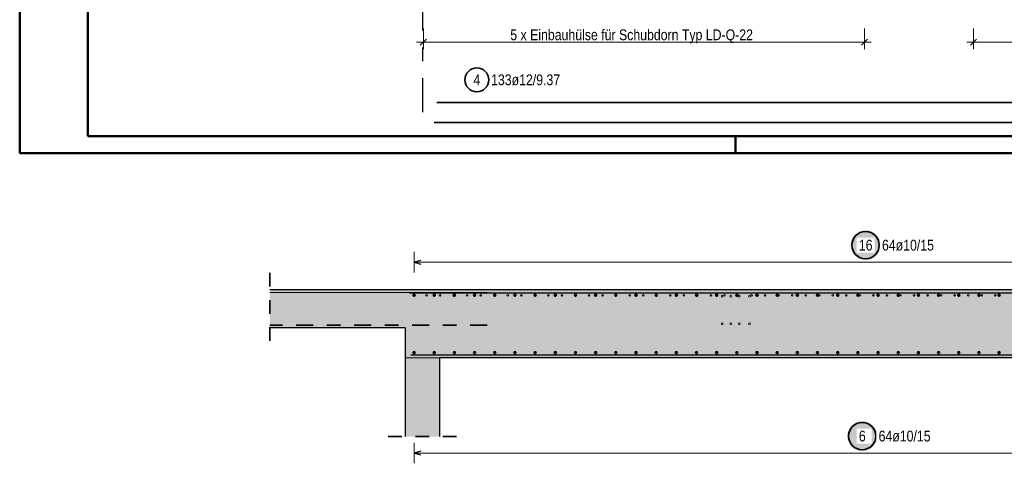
# Model space of a CAD drawing. Header units: millimetres. Extents: x -48 to 49.2, y -6.2 to 26.4.
# Tile 2 of 53: x 0 to 7.2, y -2.3 to 1. Entities that reach past the tile are written whole.
import ezdxf

# ---------------------------------------------------------------- set-up
doc = ezdxf.new("R2010")
doc.units = ezdxf.units.MM
for name, pattern in [('DASHDOT', [1, 0.5, -0.25, 0, -0.25]), ('DASHDOTX2', [2, 1, -0.5, 0, -0.5]), ('HIDDEN', [0.375, 0.25, -0.125])]:
    doc.linetypes.add(name, pattern=pattern)
for name, color, linetype, lineweight in [('Achsen', 7, 'Continuous', 20), ('Mattenbewehrung', 7, 'Continuous', 20), ('Schraffuren', 7, 'Continuous', 20)]:
    doc.layers.add(name, color=color, linetype=linetype, lineweight=lineweight)
doc.styles.add('Arial Narrow', font='ARIALN.TTF')

msp = doc.modelspace()

# ---------------------------------------------------------------- hatches: boundary and pattern name
at = {"layer": 'Schraffuren', "lineweight": 25, "true_color": 0xffffff}
for points in [[(6.315128, -0.675), (6.315061, -0.671161), (6.314861, -0.667327), (6.314526, -0.663502), (6.314058, -0.659691), (6.313457, -0.655899), (6.312725, -0.65213), (6.311861, -0.648389), (6.310867, -0.64468), (6.309745, -0.641008), (6.308495, -0.637378), (6.307119, -0.633793), (6.305618, -0.630259), (6.303996, -0.626779), (6.302253, -0.623358), (6.300391, -0.62), (6.298414, -0.616709), (6.296323, -0.613489), (6.29412, -0.610344), (6.29181, -0.607277), (6.289393, -0.604293), (6.286874, -0.601396), (6.284256, -0.598588), (6.281541, -0.595873), (6.278733, -0.593254), (6.275835, -0.590735), (6.272851, -0.588319), (6.269785, -0.586008), (6.26664, -0.583806), (6.26342, -0.581715), (6.260128, -0.579737), (6.25677, -0.577876), (6.253349, -0.576133), (6.24987, -0.57451), (6.246335, -0.57301), (6.242751, -0.571634), (6.23912, -0.570384), (6.235449, -0.569261), (6.23174, -0.568267), (6.227999, -0.567404), (6.22423, -0.566671), (6.220438, -0.566071), (6.216627, -0.565603), (6.212802, -0.565268), (6.208967, -0.565067), (6.205128, -0.565), (6.20129, -0.565067), (6.197455, -0.565268), (6.19363, -0.565603), (6.189819, -0.566071), (6.186027, -0.566671), (6.182258, -0.567404), (6.178517, -0.568267), (6.174808, -0.569261), (6.171137, -0.570384), (6.167506, -0.571634), (6.163922, -0.57301), (6.160387, -0.57451), (6.156908, -0.576133), (6.153487, -0.577876), (6.150128, -0.579737), (6.146837, -0.581715), (6.143617, -0.583806), (6.140472, -0.586008), (6.137406, -0.588319), (6.134422, -0.590735), (6.131524, -0.593254), (6.128716, -0.595873), (6.126001, -0.598588), (6.123383, -0.601396), (6.120864, -0.604293), (6.118447, -0.607277), (6.116137, -0.610344), (6.113934, -0.613489), (6.111843, -0.616709), (6.109866, -0.62), (6.108004, -0.623358), (6.106261, -0.626779), (6.104638, -0.630259), (6.103138, -0.633793), (6.101762, -0.637378), (6.100512, -0.641008), (6.09939, -0.64468), (6.098396, -0.648389), (6.097532, -0.65213), (6.0968, -0.655899), (6.096199, -0.659691), (6.095731, -0.663502), (6.095396, -0.667327), (6.095195, -0.671161), (6.095128, -0.675), (6.095195, -0.678839), (6.095396, -0.682673), (6.095731, -0.686498), (6.096199, -0.690309), (6.0968, -0.694101), (6.097532, -0.69787), (6.098396, -0.701611), (6.09939, -0.70532), (6.100512, -0.708992), (6.101762, -0.712622), (6.103138, -0.716207), (6.104638, -0.719741), (6.106261, -0.723221), (6.108004, -0.726642), (6.109866, -0.73), (6.111843, -0.733291), (6.113934, -0.736511), (6.116137, -0.739656), (6.118447, -0.742723), (6.120864, -0.745707), (6.123383, -0.748604), (6.126001, -0.751412), (6.128716, -0.754127), (6.131524, -0.756746), (6.134422, -0.759265), (6.137406, -0.761681), (6.140472, -0.763992), (6.143617, -0.766194), (6.146837, -0.768285), (6.150128, -0.770263), (6.153487, -0.772124), (6.156908, -0.773867), (6.160387, -0.77549), (6.163922, -0.77699), (6.167506, -0.778366), (6.171137, -0.779616), (6.174808, -0.780739), (6.178517, -0.781733), (6.182258, -0.782596), (6.186027, -0.783329), (6.189819, -0.783929), (6.19363, -0.784397), (6.197455, -0.784732), (6.20129, -0.784933), (6.205128, -0.785), (6.208967, -0.784933), (6.212802, -0.784732), (6.216627, -0.784397), (6.220438, -0.783929), (6.22423, -0.783329), (6.227999, -0.782596), (6.23174, -0.781733), (6.235449, -0.780739), (6.23912, -0.779616), (6.242751, -0.778366), (6.246335, -0.77699), (6.24987, -0.77549), (6.253349, -0.773867), (6.25677, -0.772124), (6.260128, -0.770263), (6.26342, -0.768285), (6.26664, -0.766194), (6.269785, -0.763992), (6.272851, -0.761681), (6.275835, -0.759265), (6.278733, -0.756746), (6.281541, -0.754127), (6.284256, -0.751412), (6.286874, -0.748604), (6.289393, -0.745707), (6.29181, -0.742723), (6.29412, -0.739656), (6.296323, -0.736511), (6.298414, -0.733291), (6.300391, -0.73), (6.302253, -0.726642), (6.303996, -0.723221), (6.305618, -0.719741), (6.307119, -0.716207), (6.308495, -0.712622), (6.309745, -0.708992), (6.310867, -0.70532), (6.311861, -0.701611), (6.312725, -0.69787), (6.313457, -0.694101), (6.314058, -0.690309), (6.314526, -0.686498), (6.314861, -0.682673)], [(6.290322, -2.075), (6.290255, -2.071161), (6.290054, -2.067327), (6.28972, -2.063502), (6.289252, -2.059691), (6.288651, -2.055899), (6.287918, -2.05213), (6.287055, -2.048389), (6.286061, -2.04468), (6.284938, -2.041008), (6.283688, -2.037378), (6.282312, -2.033793), (6.280812, -2.030259), (6.27919, -2.026779), (6.277446, -2.023358), (6.275585, -2.02), (6.273608, -2.016709), (6.271516, -2.013489), (6.269314, -2.010344), (6.267003, -2.007277), (6.264587, -2.004293), (6.262068, -2.001396), (6.25945, -1.998588), (6.256735, -1.995873), (6.253927, -1.993254), (6.251029, -1.990735), (6.248045, -1.988319), (6.244979, -1.986008), (6.241833, -1.983806), (6.238613, -1.981715), (6.235322, -1.979737), (6.231964, -1.977876), (6.228543, -1.976133), (6.225063, -1.97451), (6.221529, -1.97301), (6.217944, -1.971634), (6.214314, -1.970384), (6.210642, -1.969261), (6.206934, -1.968267), (6.203193, -1.967404), (6.199424, -1.966671), (6.195631, -1.966071), (6.19182, -1.965603), (6.187995, -1.965268), (6.184161, -1.965067), (6.180322, -1.965), (6.176483, -1.965067), (6.172649, -1.965268), (6.168824, -1.965603), (6.165013, -1.966071), (6.161221, -1.966671), (6.157452, -1.967404), (6.153711, -1.968267), (6.150002, -1.969261), (6.14633, -1.970384), (6.1427, -1.971634), (6.139116, -1.97301), (6.135581, -1.97451), (6.132101, -1.976133), (6.12868, -1.977876), (6.125322, -1.979737), (6.122031, -1.981715), (6.118811, -1.983806), (6.115666, -1.986008), (6.112599, -1.988319), (6.109616, -1.990735), (6.106718, -1.993254), (6.10391, -1.995873), (6.101195, -1.998588), (6.098576, -2.001396), (6.096057, -2.004293), (6.093641, -2.007277), (6.09133, -2.010344), (6.089128, -2.013489), (6.087037, -2.016709), (6.085059, -2.02), (6.083198, -2.023358), (6.081455, -2.026779), (6.079832, -2.030259), (6.078332, -2.033793), (6.076956, -2.037378), (6.075706, -2.041008), (6.074583, -2.04468), (6.07359, -2.048389), (6.072726, -2.05213), (6.071993, -2.055899), (6.071393, -2.059691), (6.070925, -2.063502), (6.07059, -2.067327), (6.070389, -2.071161), (6.070322, -2.075), (6.070389, -2.078839), (6.07059, -2.082673), (6.070925, -2.086498), (6.071393, -2.090309), (6.071993, -2.094101), (6.072726, -2.09787), (6.07359, -2.101611), (6.074583, -2.10532), (6.075706, -2.108992), (6.076956, -2.112622), (6.078332, -2.116207), (6.079832, -2.119741), (6.081455, -2.123221), (6.083198, -2.126642), (6.085059, -2.13), (6.087037, -2.133291), (6.089128, -2.136511), (6.09133, -2.139656), (6.093641, -2.142723), (6.096057, -2.145707), (6.098576, -2.148604), (6.101195, -2.151412), (6.10391, -2.154127), (6.106718, -2.156746), (6.109616, -2.159265), (6.112599, -2.161681), (6.115666, -2.163992), (6.118811, -2.166194), (6.122031, -2.168285), (6.125322, -2.170263), (6.12868, -2.172124), (6.132101, -2.173867), (6.135581, -2.17549), (6.139116, -2.17699), (6.1427, -2.178366), (6.14633, -2.179616), (6.150002, -2.180739), (6.153711, -2.181733), (6.157452, -2.182596), (6.161221, -2.183329), (6.165013, -2.183929), (6.168824, -2.184397), (6.172649, -2.184732), (6.176483, -2.184933), (6.180322, -2.185), (6.184161, -2.184933), (6.187995, -2.184732), (6.19182, -2.184397), (6.195631, -2.183929), (6.199424, -2.183329), (6.203193, -2.182596), (6.206934, -2.181733), (6.210642, -2.180739), (6.214314, -2.179616), (6.217944, -2.178366), (6.221529, -2.17699), (6.225063, -2.17549), (6.228543, -2.173867), (6.231964, -2.172124), (6.235322, -2.170263), (6.238613, -2.168285), (6.241833, -2.166194), (6.244979, -2.163992), (6.248045, -2.161681), (6.251029, -2.159265), (6.253927, -2.156746), (6.256735, -2.154127), (6.25945, -2.151412), (6.262068, -2.148604), (6.264587, -2.145707), (6.267003, -2.142723), (6.269314, -2.139656), (6.271516, -2.136511), (6.273608, -2.133291), (6.275585, -2.13), (6.277446, -2.126642), (6.27919, -2.123221), (6.280812, -2.119741), (6.282312, -2.116207), (6.283688, -2.112622), (6.284938, -2.108992), (6.286061, -2.10532), (6.287055, -2.101611), (6.287918, -2.09787), (6.288651, -2.094101), (6.289252, -2.090309), (6.28972, -2.086498), (6.290054, -2.082673)]]:
    msp.add_hatch(color=7, dxfattribs=at).paths.add_polyline_path(points)
at = {"layer": 'Schraffuren', "lineweight": 25, "true_color": 0xd7ffd7}
for points in [[(2.828379, -1.282478), (2.828379, -1.002478), (1.835744, -1.002478), (1.835744, -1.282478)], [(12.278771, -1.502478), (12.278771, -1.002478), (2.828379, -1.002478), (2.828379, -1.502478)], [(3.078379, -2.079057), (3.078379, -1.502478), (2.828379, -1.502478), (2.828379, -2.079057)]]:
    msp.add_hatch(color=254, dxfattribs=at).paths.add_polyline_path(points)

# ---------------------------------------------------------------- linework, layer by layer
at = {"color": 4, "linetype": 'Continuous', "lineweight": 50}
for p, q in [((0, 21.025), (0, 0)), ((0.5, 20.9), (0.5, 0.125)), ((0.5, 0.125), (43.625, 0.125)), ((0, 0), (43.75, 0))]:
    msp.add_line(p, q, dxfattribs=at)
at = {"color": 4, "linetype": 'Continuous', "lineweight": 50, "ltscale": 0.4}
msp.add_line((5.25, 0), (5.25, 0.125), dxfattribs=at)
at = {"color": 2, "linetype": 'HIDDEN', "lineweight": 35, "ltscale": 0.25}
for p, q in [((1.835744, -0.877478), (1.835744, -1.407478)), ((3.203379, -2.079057), (2.703379, -2.079057))]:
    msp.add_line(p, q, dxfattribs=at)
at = {"color": 9, "linetype": 'Continuous', "lineweight": 0}
for p, q in [((3.428379, -1.022478), (1.835744, -1.022478)), ((3.078379, -1.502478), (2.828379, -1.502478)), ((12.238771, -1.482478), (2.868379, -1.482478))]:
    msp.add_line(p, q, dxfattribs=at)
at = {"color": 2, "linetype": 'DASHDOT', "lineweight": 35, "ltscale": 0.25}
msp.add_line((3.428379, -1.262478), (1.835744, -1.262478), dxfattribs=at)
at = {"color": 3, "linetype": 'Continuous', "lineweight": 25}
msp.add_line((12.238771, -1.482478), (2.868379, -1.482478), dxfattribs=at)
at = {"color": 9, "linetype": 'Continuous', "lineweight": 0}
for centre, radius in [((2.984379, -1.043478), 0.006), ((2.984379, -1.043478), 0.006), ((3.08371, -1.043478), 0.006), ((3.08371, -1.043478), 0.006), ((3.18304, -1.043478), 0.006), ((3.18304, -1.043478), 0.006), ((3.28237, -1.043478), 0.006), ((3.28237, -1.043478), 0.006), ((3.381701, -1.043478), 0.006), ((3.381701, -1.043478), 0.006), ((3.481031, -1.043478), 0.006), ((3.481031, -1.043478), 0.006), ((3.580361, -1.043478), 0.006), ((3.580361, -1.043478), 0.006), ((3.679692, -1.043478), 0.006), ((3.679692, -1.043478), 0.006), ((3.779022, -1.043478), 0.006), ((3.779022, -1.043478), 0.006), ((3.878352, -1.043478), 0.006), ((3.878352, -1.043478), 0.006), ((3.977683, -1.043478), 0.006), ((3.977683, -1.043478), 0.006), ((4.077013, -1.043478), 0.006), ((4.077013, -1.043478), 0.006), ((4.176343, -1.043478), 0.006), ((4.176343, -1.043478), 0.006), ((4.275674, -1.043478), 0.006), ((4.275674, -1.043478), 0.006), ((4.375004, -1.043478), 0.006), ((4.375004, -1.043478), 0.006), ((4.474334, -1.043478), 0.006), ((4.474334, -1.043478), 0.006), ((4.573665, -1.043478), 0.006), ((4.573665, -1.043478), 0.006), ((4.672995, -1.043478), 0.006), ((4.672995, -1.043478), 0.006), ((4.772325, -1.043478), 0.006), ((4.772325, -1.043478), 0.006), ((4.871656, -1.043478), 0.006), ((4.871656, -1.043478), 0.006), ((4.970986, -1.043478), 0.006), ((4.970986, -1.043478), 0.006), ((5.070316, -1.043478), 0.006), ((5.070316, -1.043478), 0.006), ((5.153821, -1.049478), 0.007), ((5.153821, -1.049478), 0.007), ((5.169647, -1.043478), 0.006), ((5.169647, -1.043478), 0.006), ((5.216821, -1.049478), 0.007), ((5.216821, -1.049478), 0.007), ((5.268977, -1.043478), 0.006), ((5.268977, -1.043478), 0.006), ((5.277821, -1.049478), 0.007), ((5.277821, -1.049478), 0.007), ((5.353821, -1.049478), 0.007), ((5.353821, -1.049478), 0.007), ((5.368308, -1.043478), 0.006), ((5.368308, -1.043478), 0.006), ((5.467638, -1.043478), 0.006), ((5.467638, -1.043478), 0.006), ((5.566968, -1.043478), 0.006), ((5.566968, -1.043478), 0.006), ((5.666299, -1.043478), 0.006), ((5.666299, -1.043478), 0.006), ((5.765629, -1.043478), 0.006), ((5.765629, -1.043478), 0.006), ((5.864959, -1.043478), 0.006), ((5.864959, -1.043478), 0.006), ((5.96429, -1.043478), 0.006), ((5.96429, -1.043478), 0.006), ((6.06362, -1.043478), 0.006), ((6.06362, -1.043478), 0.006), ((6.16295, -1.043478), 0.006), ((6.16295, -1.043478), 0.006), ((6.262281, -1.043478), 0.006), ((6.262281, -1.043478), 0.006), ((6.361611, -1.043478), 0.006), ((6.361611, -1.043478), 0.006), ((6.460941, -1.043478), 0.006), ((6.460941, -1.043478), 0.006), ((6.560272, -1.043478), 0.006), ((6.560272, -1.043478), 0.006), ((6.659602, -1.043478), 0.006), ((6.659602, -1.043478), 0.006), ((6.758932, -1.043478), 0.006), ((6.758932, -1.043478), 0.006), ((6.858263, -1.043478), 0.006), ((6.858263, -1.043478), 0.006), ((6.957593, -1.043478), 0.006), ((6.957593, -1.043478), 0.006), ((7.056923, -1.043478), 0.006), ((7.056923, -1.043478), 0.006), ((7.156254, -1.043478), 0.006), ((7.156254, -1.043478), 0.006), ((5.153821, -1.252138), 0.007), ((5.153821, -1.252138), 0.007), ((5.216821, -1.252138), 0.007), ((5.216821, -1.252138), 0.007), ((5.277821, -1.252138), 0.007), ((5.277821, -1.252138), 0.007), ((5.353821, -1.252138), 0.007), ((5.353821, -1.252138), 0.007)]:
    msp.add_circle(centre, radius, dxfattribs=at)
at = {"layer": 'Achsen', "color": 3, "linetype": 'DASHDOTX2', "lineweight": 25, "ltscale": 0.25}
msp.add_line((2.953775, 19.150591), (2.953775, 0.225215), dxfattribs=at)
at = {"layer": 'Mattenbewehrung', "color": 3, "linetype": 'Continuous', "lineweight": 25}
for p, q in [((2.828379, -1.002478), (1.835744, -1.002478)), ((12.278771, -1.002478), (2.828379, -1.002478)), ((2.828379, -1.282478), (1.835744, -1.282478)), ((2.828379, -1.282478), (2.828379, -1.502478)), ((2.828379, -1.502478), (2.828379, -2.079057)), ((12.028771, -1.502478), (3.078379, -1.502478)), ((3.078379, -1.502478), (3.078379, -2.079057))]:
    msp.add_line(p, q, dxfattribs=at)
at = {"layer": 'Schraffuren', "color": 6, "linetype": 'Continuous', "lineweight": 13}
for p, q in [((2.960852, 0.913491), (2.960852, 0.763491)), ((6.196983, 0.913491), (6.196983, 0.763491)), ((6.997273, 0.913491), (6.997273, 0.763491)), ((2.910852, 0.813491), (6.246983, 0.813491)), ((6.947273, 0.813491), (11.81893, 0.813491))]:
    msp.add_line(p, q, dxfattribs=at)
at = {"layer": 'Schraffuren', "color": 2, "linetype": 'Continuous', "lineweight": 35}
for p, q in [((2.982949, 0.835588), (2.938755, 0.791394)), ((6.21908, 0.835588), (6.174886, 0.791394)), ((7.01937, 0.835588), (6.975176, 0.791394)), ((3.05894, 0.372157), (12.429332, 0.372157)), ((3.040558, 0.225348), (13.140558, 0.225348))]:
    msp.add_line(p, q, dxfattribs=at)
at = {"layer": 'Schraffuren', "color": 5, "linetype": 'Continuous', "lineweight": 18}
for p, q in [((2.893379, -0.725), (2.893379, -0.875)), ((2.893379, -0.8), (12.213771, -0.8)), ((2.893379, -2.125), (2.893379, -2.275)), ((12.213771, -2.2), (2.893379, -2.2))]:
    msp.add_line(p, q, dxfattribs=at)
at = {"layer": 'Schraffuren', "color": 3, "linetype": 'Continuous', "lineweight": 25}
for p, q in [((2.943379, -0.786603), (2.893379, -0.8)), ((2.893379, -0.8), (2.943379, -0.813397)), ((2.858379, -1.025478), (12.128771, -1.025478)), ((2.943379, -2.186603), (2.893379, -2.2)), ((2.893379, -2.2), (2.943379, -2.213397))]:
    msp.add_line(p, q, dxfattribs=at)
at = {"layer": 'Schraffuren', "color": 2, "linetype": 'Continuous', "lineweight": 35}
for centre, radius in [((3.352828, 0.537887), 0.0875), ((6.205128, -0.675), 0.1), ((6.180322, -2.075), 0.1)]:
    msp.add_circle(centre, radius, dxfattribs=at)
at = {"layer": 'Schraffuren', "color": 4, "linetype": 'Continuous', "lineweight": 50}
for centre, radius in [((2.893379, -1.042478), 0.005), ((2.893379, -1.042478), 0.005), ((2.893379, -1.042478), 0.0045), ((2.893379, -1.042478), 0.0035), ((2.893379, -1.042478), 0.0025), ((2.893379, -1.042478), 0.0015), ((2.893379, -1.042478), 0.0005), ((3.041322, -1.042478), 0.005), ((3.041322, -1.042478), 0.005), ((3.041322, -1.042478), 0.0045), ((3.041322, -1.042478), 0.0035), ((3.041322, -1.042478), 0.0025), ((3.041322, -1.042478), 0.0015), ((3.041322, -1.042478), 0.0005), ((3.189264, -1.042478), 0.005), ((3.189264, -1.042478), 0.005), ((3.189264, -1.042478), 0.0045), ((3.189264, -1.042478), 0.0035), ((3.189264, -1.042478), 0.0025), ((3.189264, -1.042478), 0.0015), ((3.189264, -1.042478), 0.0005), ((3.337207, -1.042478), 0.005), ((3.337207, -1.042478), 0.005), ((3.337207, -1.042478), 0.0045), ((3.337207, -1.042478), 0.0035), ((3.337207, -1.042478), 0.0025), ((3.337207, -1.042478), 0.0015), ((3.337207, -1.042478), 0.0005), ((3.48515, -1.042478), 0.005), ((3.48515, -1.042478), 0.005), ((3.48515, -1.042478), 0.0045), ((3.48515, -1.042478), 0.0035), ((3.48515, -1.042478), 0.0025), ((3.48515, -1.042478), 0.0015), ((3.48515, -1.042478), 0.0005), ((3.633092, -1.042478), 0.005), ((3.633092, -1.042478), 0.005), ((3.633092, -1.042478), 0.0045), ((3.633092, -1.042478), 0.0035), ((3.633092, -1.042478), 0.0025), ((3.633092, -1.042478), 0.0015), ((3.633092, -1.042478), 0.0005), ((3.781035, -1.042478), 0.005), ((3.781035, -1.042478), 0.005), ((3.781035, -1.042478), 0.0045), ((3.781035, -1.042478), 0.0035), ((3.781035, -1.042478), 0.0025), ((3.781035, -1.042478), 0.0015), ((3.781035, -1.042478), 0.0005), ((3.928978, -1.042478), 0.005), ((3.928978, -1.042478), 0.005), ((3.928978, -1.042478), 0.0045), ((3.928978, -1.042478), 0.0035), ((3.928978, -1.042478), 0.0025), ((3.928978, -1.042478), 0.0015), ((3.928978, -1.042478), 0.0005), ((4.076921, -1.042478), 0.005), ((4.076921, -1.042478), 0.005), ((4.076921, -1.042478), 0.0045), ((4.076921, -1.042478), 0.0035), ((4.076921, -1.042478), 0.0025), ((4.076921, -1.042478), 0.0015), ((4.076921, -1.042478), 0.0005), ((4.224863, -1.042478), 0.005), ((4.224863, -1.042478), 0.005), ((4.224863, -1.042478), 0.0045), ((4.224863, -1.042478), 0.0035), ((4.224863, -1.042478), 0.0025), ((4.224863, -1.042478), 0.0015), ((4.224863, -1.042478), 0.0005), ((4.372806, -1.042478), 0.005), ((4.372806, -1.042478), 0.005), ((4.372806, -1.042478), 0.0045), ((4.372806, -1.042478), 0.0035), ((4.372806, -1.042478), 0.0025), ((4.372806, -1.042478), 0.0015), ((4.372806, -1.042478), 0.0005), ((4.520749, -1.042478), 0.005), ((4.520749, -1.042478), 0.005), ((4.520749, -1.042478), 0.0045), ((4.520749, -1.042478), 0.0035), ((4.520749, -1.042478), 0.0025), ((4.520749, -1.042478), 0.0015), ((4.520749, -1.042478), 0.0005), ((4.668692, -1.042478), 0.005), ((4.668692, -1.042478), 0.005), ((4.668692, -1.042478), 0.0045), ((4.668692, -1.042478), 0.0035), ((4.668692, -1.042478), 0.0025), ((4.668692, -1.042478), 0.0015), ((4.668692, -1.042478), 0.0005), ((4.816634, -1.042478), 0.005), ((4.816634, -1.042478), 0.005), ((4.816634, -1.042478), 0.0045), ((4.816634, -1.042478), 0.0035), ((4.816634, -1.042478), 0.0025), ((4.816634, -1.042478), 0.0015), ((4.816634, -1.042478), 0.0005), ((4.964577, -1.042478), 0.005), ((4.964577, -1.042478), 0.005), ((4.964577, -1.042478), 0.0045), ((4.964577, -1.042478), 0.0035), ((4.964577, -1.042478), 0.0025), ((4.964577, -1.042478), 0.0015), ((4.964577, -1.042478), 0.0005), ((5.11252, -1.042478), 0.005), ((5.11252, -1.042478), 0.005), ((5.11252, -1.042478), 0.0045), ((5.11252, -1.042478), 0.0035), ((5.11252, -1.042478), 0.0025), ((5.11252, -1.042478), 0.0015), ((5.11252, -1.042478), 0.0005), ((5.260462, -1.042478), 0.005), ((5.260462, -1.042478), 0.005), ((5.260462, -1.042478), 0.0045), ((5.260462, -1.042478), 0.0035), ((5.260462, -1.042478), 0.0025), ((5.260462, -1.042478), 0.0015), ((5.260462, -1.042478), 0.0005), ((5.408405, -1.042478), 0.005), ((5.408405, -1.042478), 0.005), ((5.408405, -1.042478), 0.0045), ((5.408405, -1.042478), 0.0035), ((5.408405, -1.042478), 0.0025), ((5.408405, -1.042478), 0.0015), ((5.408405, -1.042478), 0.0005), ((5.556348, -1.042478), 0.005), ((5.556348, -1.042478), 0.005), ((5.556348, -1.042478), 0.0045), ((5.556348, -1.042478), 0.0035), ((5.556348, -1.042478), 0.0025), ((5.556348, -1.042478), 0.0015), ((5.556348, -1.042478), 0.0005), ((5.704291, -1.042478), 0.005), ((5.704291, -1.042478), 0.005), ((5.704291, -1.042478), 0.0045), ((5.704291, -1.042478), 0.0035), ((5.704291, -1.042478), 0.0025), ((5.704291, -1.042478), 0.0015), ((5.704291, -1.042478), 0.0005), ((5.852233, -1.042478), 0.005), ((5.852233, -1.042478), 0.005), ((5.852233, -1.042478), 0.0045), ((5.852233, -1.042478), 0.0035), ((5.852233, -1.042478), 0.0025), ((5.852233, -1.042478), 0.0015), ((5.852233, -1.042478), 0.0005), ((6.000176, -1.042478), 0.005), ((6.000176, -1.042478), 0.005), ((6.000176, -1.042478), 0.0045), ((6.000176, -1.042478), 0.0035), ((6.000176, -1.042478), 0.0025), ((6.000176, -1.042478), 0.0015), ((6.000176, -1.042478), 0.0005), ((6.148119, -1.042478), 0.005), ((6.148119, -1.042478), 0.005), ((6.148119, -1.042478), 0.0045), ((6.148119, -1.042478), 0.0035), ((6.148119, -1.042478), 0.0025), ((6.148119, -1.042478), 0.0015), ((6.148119, -1.042478), 0.0005), ((6.296062, -1.042478), 0.005), ((6.296062, -1.042478), 0.005), ((6.296062, -1.042478), 0.0045), ((6.296062, -1.042478), 0.0035), ((6.296062, -1.042478), 0.0025), ((6.296062, -1.042478), 0.0015), ((6.296062, -1.042478), 0.0005), ((6.444004, -1.042478), 0.005), ((6.444004, -1.042478), 0.005), ((6.444004, -1.042478), 0.0045), ((6.444004, -1.042478), 0.0035), ((6.444004, -1.042478), 0.0025), ((6.444004, -1.042478), 0.0015), ((6.444004, -1.042478), 0.0005), ((6.591947, -1.042478), 0.005), ((6.591947, -1.042478), 0.005), ((6.591947, -1.042478), 0.0045), ((6.591947, -1.042478), 0.0035), ((6.591947, -1.042478), 0.0025), ((6.591947, -1.042478), 0.0015), ((6.591947, -1.042478), 0.0005), ((6.73989, -1.042478), 0.005), ((6.73989, -1.042478), 0.005), ((6.73989, -1.042478), 0.0045), ((6.73989, -1.042478), 0.0035), ((6.73989, -1.042478), 0.0025), ((6.73989, -1.042478), 0.0015), ((6.73989, -1.042478), 0.0005), ((6.887832, -1.042478), 0.005), ((6.887832, -1.042478), 0.005), ((6.887832, -1.042478), 0.0045), ((6.887832, -1.042478), 0.0035), ((6.887832, -1.042478), 0.0025), ((6.887832, -1.042478), 0.0015), ((6.887832, -1.042478), 0.0005), ((7.035775, -1.042478), 0.005), ((7.035775, -1.042478), 0.005), ((7.035775, -1.042478), 0.0045), ((7.035775, -1.042478), 0.0035), ((7.035775, -1.042478), 0.0025), ((7.035775, -1.042478), 0.0015), ((7.035775, -1.042478), 0.0005), ((7.183718, -1.042478), 0.005), ((7.183718, -1.042478), 0.005), ((7.183718, -1.042478), 0.0045), ((7.183718, -1.042478), 0.0035), ((7.183718, -1.042478), 0.0025), ((7.183718, -1.042478), 0.0015), ((7.183718, -1.042478), 0.0005), ((2.893379, -1.462478), 0.005), ((2.893379, -1.462478), 0.005), ((2.893379, -1.462478), 0.0045), ((2.893379, -1.462478), 0.0035), ((2.893379, -1.462478), 0.0025), ((2.893379, -1.462478), 0.0015), ((2.893379, -1.462478), 0.0005), ((3.041322, -1.462478), 0.005), ((3.041322, -1.462478), 0.005), ((3.041322, -1.462478), 0.0045), ((3.041322, -1.462478), 0.0035), ((3.041322, -1.462478), 0.0025), ((3.041322, -1.462478), 0.0015), ((3.041322, -1.462478), 0.0005), ((3.189264, -1.462478), 0.005), ((3.189264, -1.462478), 0.005), ((3.189264, -1.462478), 0.0045), ((3.189264, -1.462478), 0.0035), ((3.189264, -1.462478), 0.0025), ((3.189264, -1.462478), 0.0015), ((3.189264, -1.462478), 0.0005), ((3.337207, -1.462478), 0.005), ((3.337207, -1.462478), 0.005), ((3.337207, -1.462478), 0.0045), ((3.337207, -1.462478), 0.0035), ((3.337207, -1.462478), 0.0025), ((3.337207, -1.462478), 0.0015), ((3.337207, -1.462478), 0.0005), ((3.48515, -1.462478), 0.005), ((3.48515, -1.462478), 0.005), ((3.48515, -1.462478), 0.0045), ((3.48515, -1.462478), 0.0035), ((3.48515, -1.462478), 0.0025), ((3.48515, -1.462478), 0.0015), ((3.48515, -1.462478), 0.0005), ((3.633092, -1.462478), 0.005), ((3.633092, -1.462478), 0.005), ((3.633092, -1.462478), 0.0045), ((3.633092, -1.462478), 0.0035), ((3.633092, -1.462478), 0.0025), ((3.633092, -1.462478), 0.0015), ((3.633092, -1.462478), 0.0005), ((3.781035, -1.462478), 0.005), ((3.781035, -1.462478), 0.005), ((3.781035, -1.462478), 0.0045), ((3.781035, -1.462478), 0.0035), ((3.781035, -1.462478), 0.0025), ((3.781035, -1.462478), 0.0015), ((3.781035, -1.462478), 0.0005), ((3.928978, -1.462478), 0.005), ((3.928978, -1.462478), 0.005), ((3.928978, -1.462478), 0.0045), ((3.928978, -1.462478), 0.0035), ((3.928978, -1.462478), 0.0025), ((3.928978, -1.462478), 0.0015), ((3.928978, -1.462478), 0.0005), ((4.076921, -1.462478), 0.005), ((4.076921, -1.462478), 0.005), ((4.076921, -1.462478), 0.0045), ((4.076921, -1.462478), 0.0035), ((4.076921, -1.462478), 0.0025), ((4.076921, -1.462478), 0.0015), ((4.076921, -1.462478), 0.0005), ((4.224863, -1.462478), 0.005), ((4.224863, -1.462478), 0.005), ((4.224863, -1.462478), 0.0045), ((4.224863, -1.462478), 0.0035), ((4.224863, -1.462478), 0.0025), ((4.224863, -1.462478), 0.0015), ((4.224863, -1.462478), 0.0005), ((4.372806, -1.462478), 0.005), ((4.372806, -1.462478), 0.005), ((4.372806, -1.462478), 0.0045), ((4.372806, -1.462478), 0.0035), ((4.372806, -1.462478), 0.0025), ((4.372806, -1.462478), 0.0015), ((4.372806, -1.462478), 0.0005), ((4.520749, -1.462478), 0.005), ((4.520749, -1.462478), 0.005), ((4.520749, -1.462478), 0.0045), ((4.520749, -1.462478), 0.0035), ((4.520749, -1.462478), 0.0025), ((4.520749, -1.462478), 0.0015), ((4.520749, -1.462478), 0.0005), ((4.668692, -1.462478), 0.005), ((4.668692, -1.462478), 0.005), ((4.668692, -1.462478), 0.0045), ((4.668692, -1.462478), 0.0035), ((4.668692, -1.462478), 0.0025), ((4.668692, -1.462478), 0.0015), ((4.668692, -1.462478), 0.0005), ((4.816634, -1.462478), 0.005), ((4.816634, -1.462478), 0.005), ((4.816634, -1.462478), 0.0045), ((4.816634, -1.462478), 0.0035), ((4.816634, -1.462478), 0.0025), ((4.816634, -1.462478), 0.0015), ((4.816634, -1.462478), 0.0005), ((4.964577, -1.462478), 0.005), ((4.964577, -1.462478), 0.005), ((4.964577, -1.462478), 0.0045), ((4.964577, -1.462478), 0.0035), ((4.964577, -1.462478), 0.0025), ((4.964577, -1.462478), 0.0015), ((4.964577, -1.462478), 0.0005), ((5.11252, -1.462478), 0.005), ((5.11252, -1.462478), 0.005), ((5.11252, -1.462478), 0.0045), ((5.11252, -1.462478), 0.0035), ((5.11252, -1.462478), 0.0025), ((5.11252, -1.462478), 0.0015), ((5.11252, -1.462478), 0.0005), ((5.260462, -1.462478), 0.005), ((5.260462, -1.462478), 0.005), ((5.260462, -1.462478), 0.0045), ((5.260462, -1.462478), 0.0035), ((5.260462, -1.462478), 0.0025), ((5.260462, -1.462478), 0.0015), ((5.260462, -1.462478), 0.0005), ((5.408405, -1.462478), 0.005), ((5.408405, -1.462478), 0.005), ((5.408405, -1.462478), 0.0045), ((5.408405, -1.462478), 0.0035), ((5.408405, -1.462478), 0.0025), ((5.408405, -1.462478), 0.0015), ((5.408405, -1.462478), 0.0005), ((5.556348, -1.462478), 0.005), ((5.556348, -1.462478), 0.005), ((5.556348, -1.462478), 0.0045), ((5.556348, -1.462478), 0.0035), ((5.556348, -1.462478), 0.0025), ((5.556348, -1.462478), 0.0015), ((5.556348, -1.462478), 0.0005), ((5.704291, -1.462478), 0.005), ((5.704291, -1.462478), 0.005), ((5.704291, -1.462478), 0.0045), ((5.704291, -1.462478), 0.0035), ((5.704291, -1.462478), 0.0025), ((5.704291, -1.462478), 0.0015), ((5.704291, -1.462478), 0.0005), ((5.852233, -1.462478), 0.005), ((5.852233, -1.462478), 0.005), ((5.852233, -1.462478), 0.0045), ((5.852233, -1.462478), 0.0035), ((5.852233, -1.462478), 0.0025), ((5.852233, -1.462478), 0.0015), ((5.852233, -1.462478), 0.0005), ((6.000176, -1.462478), 0.005), ((6.000176, -1.462478), 0.005), ((6.000176, -1.462478), 0.0045), ((6.000176, -1.462478), 0.0035), ((6.000176, -1.462478), 0.0025), ((6.000176, -1.462478), 0.0015), ((6.000176, -1.462478), 0.0005), ((6.148119, -1.462478), 0.005), ((6.148119, -1.462478), 0.005), ((6.148119, -1.462478), 0.0045), ((6.148119, -1.462478), 0.0035), ((6.148119, -1.462478), 0.0025), ((6.148119, -1.462478), 0.0015), ((6.148119, -1.462478), 0.0005), ((6.296062, -1.462478), 0.005), ((6.296062, -1.462478), 0.005), ((6.296062, -1.462478), 0.0045), ((6.296062, -1.462478), 0.0035), ((6.296062, -1.462478), 0.0025), ((6.296062, -1.462478), 0.0015), ((6.296062, -1.462478), 0.0005), ((6.444004, -1.462478), 0.005), ((6.444004, -1.462478), 0.005), ((6.444004, -1.462478), 0.0045), ((6.444004, -1.462478), 0.0035), ((6.444004, -1.462478), 0.0025), ((6.444004, -1.462478), 0.0015), ((6.444004, -1.462478), 0.0005), ((6.591947, -1.462478), 0.005), ((6.591947, -1.462478), 0.005), ((6.591947, -1.462478), 0.0045), ((6.591947, -1.462478), 0.0035), ((6.591947, -1.462478), 0.0025), ((6.591947, -1.462478), 0.0015), ((6.591947, -1.462478), 0.0005), ((6.73989, -1.462478), 0.005), ((6.73989, -1.462478), 0.005), ((6.73989, -1.462478), 0.0045), ((6.73989, -1.462478), 0.0035), ((6.73989, -1.462478), 0.0025), ((6.73989, -1.462478), 0.0015), ((6.73989, -1.462478), 0.0005), ((6.887832, -1.462478), 0.005), ((6.887832, -1.462478), 0.005), ((6.887832, -1.462478), 0.0045), ((6.887832, -1.462478), 0.0035), ((6.887832, -1.462478), 0.0025), ((6.887832, -1.462478), 0.0015), ((6.887832, -1.462478), 0.0005), ((7.035775, -1.462478), 0.005), ((7.035775, -1.462478), 0.005), ((7.035775, -1.462478), 0.0045), ((7.035775, -1.462478), 0.0035), ((7.035775, -1.462478), 0.0025), ((7.035775, -1.462478), 0.0015), ((7.035775, -1.462478), 0.0005), ((7.183718, -1.462478), 0.005), ((7.183718, -1.462478), 0.005), ((7.183718, -1.462478), 0.0045), ((7.183718, -1.462478), 0.0035), ((7.183718, -1.462478), 0.0025), ((7.183718, -1.462478), 0.0015), ((7.183718, -1.462478), 0.0005)]:
    msp.add_circle(centre, radius, dxfattribs=at)

# ---------------------------------------------------------------- texts
at = {"layer": 'Schraffuren', "color": 2, "lineweight": 35, "style": 'Arial Narrow'}
msp.add_text('5 x Einbauhülse für Schubdorn Typ LD-Q-22', height=0.07875, dxfattribs=at).set_placement((3.598688, 0.828505))
at = {"layer": 'Schraffuren', "color": 2, "lineweight": 35, "char_height": 0.07875, "attachment_point": 1, "line_spacing_factor": 0.9, "style": 'Arial Narrow'}
for s, insert in [('133ø12/9.37', (3.457828, 0.577262)), ('4', (3.328021, 0.577262))]:
    msp.add_mtext(s, dxfattribs=dict(at, insert=insert))

# ---------------------------------------------------------------- next in the draw order: texts
at = {"layer": 'Schraffuren', "color": 2, "lineweight": 35, "char_height": 0.07875, "attachment_point": 1, "line_spacing_factor": 0.9, "style": 'Arial Narrow', "bg_fill": 3, "box_fill_scale": 1.2, "bg_fill_color": 256, "bg_fill_true_color": 13158600, "bg_fill_transparency": 0}
for s, insert in [('16', (6.155516, -0.635625)), ('64ø10/15', (6.325128, -0.635625)), ('6', (6.155516, -2.035625)), ('64ø10/15', (6.300322, -2.035625))]:
    msp.add_mtext(s, dxfattribs=dict(at, insert=insert))

doc.saveas('drawing.dxf')
